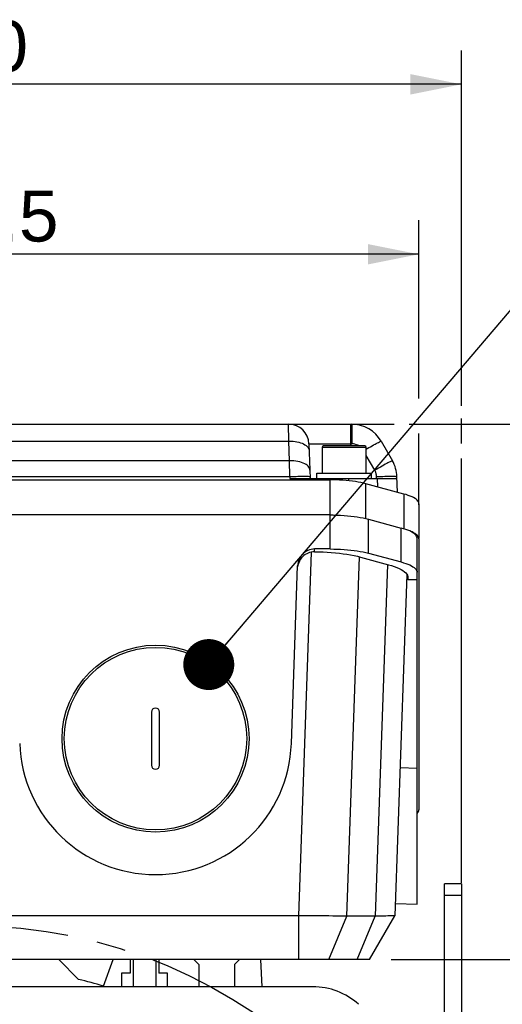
# Model space of a CAD drawing. Header units: millimetres. Extents: x 0 to 868, y 0 to 297.
# Tile 46 of 52: x 326 to 354, y 198 to 256. Entities that reach past the tile are written whole.
import ezdxf
from ezdxf.enums import TextEntityAlignment as Align

# ---------------------------------------------------------------- set-up
doc = ezdxf.new("R2010")
doc.units = ezdxf.units.MM
doc.header["$LTSCALE"] = 23.1
doc.linetypes.add('CENTER', pattern=[0.6, 0.375, -0.075, 0.075, -0.075])
doc.layers.get('0').update_dxf_attribs({"linetype": 'CONTINUOUS'})
for name, color, linetype in [('AXIS', 7, 'CONTINUOUS'), ('COMPONENTS', 7, 'CONTINUOUS'), ('DETAIL', 7, 'CONTINUOUS'), ('DIMENSION', 7, 'CONTINUOUS')]:
    doc.layers.add(name, color=color, linetype=linetype)
doc.styles.get("Standard").update_dxf_attribs({"font": 'arial.ttf'})
doc.styles.add('TEXTSTYLE_4', font='gdt')
doc.dimstyles.new('DIMSTYLE_11', dxfattribs={"dimtxt": 3, "dimasz": 3, "dimexe": 0.18, "dimexo": 0.0625, "dimgap": 0.09, "dimtad": 1, "dimdec": 3, "dimlfac": 5, "dimdsep": 46, "dimtxsty": 'Standard', "dimblk": '_FILLED', "dimblk1": '_FILLED', "dimblk2": '_FILLED', "dimcen": 0.09, "dimadec": 0, "dimazin": 0, "dimtp": 0.5, "dimtm": 0.5, "dimtfac": 1, "dimtdec": 3, "dimtofl": 0, "dimtmove": 0, "dimatfit": 3, "dimldrblk": '_FILLED', "dimfxl": 1, "dimtolj": 1, "dimarcsym": 0})
doc.dimstyles.new('DIMSTYLE_12', dxfattribs={"dimtxt": 3, "dimasz": 3, "dimexe": 0.18, "dimexo": 0.0625, "dimgap": 0.09, "dimtad": 1, "dimdec": 1, "dimlfac": 5, "dimdsep": 46, "dimtxsty": 'Standard', "dimblk": '_FILLED', "dimblk1": '_FILLED', "dimblk2": '_FILLED', "dimcen": 0.09, "dimadec": 0, "dimazin": 0, "dimtp": 0.8, "dimtm": 0.8, "dimtfac": 1, "dimtdec": 1, "dimtofl": 0, "dimtmove": 0, "dimatfit": 3, "dimldrblk": '_FILLED', "dimfxl": 1, "dimtolj": 1, "dimarcsym": 0})
doc.dimstyles.new('DIMSTYLE_13', dxfattribs={"dimtxt": 3, "dimasz": 3, "dimexe": 0.18, "dimexo": 0.0625, "dimgap": 0.09, "dimtad": 1, "dimdec": 1, "dimlfac": 5, "dimdsep": 46, "dimtxsty": 'Standard', "dimblk": '_FILLED', "dimblk1": '_FILLED', "dimblk2": '_FILLED', "dimcen": 0.09, "dimadec": 0, "dimazin": 0, "dimtp": 0.5, "dimtm": 0.5, "dimtfac": 1, "dimtdec": 1, "dimtofl": 0, "dimtmove": 0, "dimatfit": 3, "dimldrblk": '_FILLED', "dimfxl": 1, "dimtolj": 1, "dimarcsym": 0})
doc.dimstyles.new('DIMSTYLE_2', dxfattribs={"dimtxt": 3, "dimasz": 3, "dimexe": 0.18, "dimexo": 0.0625, "dimgap": 0.09, "dimtad": 1, "dimtih": 1, "dimtoh": 1, "dimlfac": 5, "dimdsep": 46, "dimtxsty": 'Standard', "dimblk": '_FILLED', "dimblk1": '_FILLED', "dimblk2": '_FILLED', "dimcen": 0.09, "dimadec": 0, "dimazin": 0, "dimtol": 1, "dimtp": 0.2, "dimtm": 0.2, "dimtfac": 1, "dimtofl": 0, "dimtmove": 0, "dimatfit": 3, "dimldrblk": '_FILLED', "dimfxl": 1, "dimtolj": 1, "dimarcsym": 0})
doc.dimstyles.get("Standard").update_dxf_attribs({"dimtxt": 3, "dimasz": 3, "dimexe": 0.18, "dimexo": 0.0625, "dimgap": 0.09, "dimtad": 1, "dimdec": 3, "dimdsep": 46, "dimtxsty": 'Standard', "dimblk": '_FILLED', "dimblk1": '_FILLED', "dimblk2": '_FILLED', "dimcen": 0.09, "dimadec": 0, "dimazin": 0, "dimtol": 1, "dimtp": 0.001, "dimtm": 0.001, "dimtfac": 1, "dimtdec": 3, "dimtofl": 0, "dimtmove": 0, "dimatfit": 3, "dimldrblk": '_FILLED', "dimfxl": 1, "dimtolj": 1, "dimarcsym": 0})

# ---------------------------------------------------------------- blocks, each defined once
blk = doc.blocks.new('_FILLED')
at = {"color": 0, "linetype": 'ByBlock'}
blk.add_solid([(0, 0), (-1, 0.2), (-1, -0.2)], dxfattribs=at)
blk = doc.blocks.new('*D3')
at = {"layer": 'DIMENSION', "color": 2, "linetype": 'Continuous', "transparency": 16777216}
for p, q in [((286.305, 197.827), (259.991, 197.827)), ((288.305, 197.827), (286.305, 197.827)), ((298.372, 190.588), (288.305, 197.827))]:
    blk.add_line(p, q, dxfattribs=at)
at = {"layer": 'DIMENSION', "color": 2, "linetype": 'Continuous', "transparency": 16777216, "xscale": 3, "yscale": 3, "zscale": 3, "rotation": 324.2840328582}
blk.add_blockref('_FILLED', (298.372, 190.588), dxfattribs=at)
at = {"layer": 'DIMENSION', "color": 2, "linetype": 'Continuous', "transparency": 16777216, "style": 'TEXTSTYLE_4'}
for s, p in [('`', (277.483, 198.577)), ('n', (266.991, 198.577))]:
    blk.add_text(s, height=3, dxfattribs=at).set_placement(p, align=Align.RIGHT)
at = {"layer": 'DIMENSION', "color": 2, "linetype": 'Continuous', "transparency": 16777216}
for s, p in [('300', (273.983, 198.577)), ('0.2', (283.305, 198.577))]:
    blk.add_text(s, height=3, dxfattribs=at).set_placement(p, align=Align.RIGHT)
blk = doc.blocks.new('*D4')
at = {"layer": 'DIMENSION', "color": 2, "linetype": 'Continuous', "transparency": 16777216}
for p, q in [((286.305, 197.827), (259.991, 197.827)), ((288.305, 197.827), (286.305, 197.827)), ((298.372, 190.588), (288.305, 197.827))]:
    blk.add_line(p, q, dxfattribs=at)
at = {"layer": 'DIMENSION', "color": 2, "linetype": 'Continuous', "transparency": 16777216, "xscale": 3, "yscale": 3, "zscale": 3, "rotation": 324.2840328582}
blk.add_blockref('_FILLED', (298.372, 190.588), dxfattribs=at)
at = {"layer": 'DIMENSION', "color": 2, "linetype": 'Continuous', "transparency": 16777216, "style": 'TEXTSTYLE_4'}
for s, p in [('`', (277.483, 198.577)), ('n', (266.991, 198.577))]:
    blk.add_text(s, height=3, dxfattribs=at).set_placement(p, align=Align.RIGHT)
at = {"layer": 'DIMENSION', "color": 2, "linetype": 'Continuous', "transparency": 16777216}
for s, p in [('300', (273.983, 198.577)), ('0.2', (283.305, 198.577))]:
    blk.add_text(s, height=3, dxfattribs=at).set_placement(p, align=Align.RIGHT)
blk = doc.blocks.new('*D21')
at = {"layer": 'DIMENSION', "color": 2, "linetype": 'Continuous', "transparency": 16777216}
for p, q in [((293.73, 237.562), (293.73, 254.578)), ((351.73, 233.651), (351.73, 254.578)), ((293.73, 252.578), (322.73, 252.578)), ((351.73, 252.578), (322.73, 252.578)), ((293.73, 225.352), (293.73, 235.509)), ((351.73, 231.451), (351.73, 232.911)), ((351.73, 205.594), (351.73, 230.564)), ((293.73, 205.725), (293.73, 222.799))]:
    blk.add_line(p, q, dxfattribs=at)
at = {"layer": 'DIMENSION', "color": 2, "linetype": 'Continuous', "transparency": 16777216, "xscale": 3, "yscale": 3, "zscale": 3, "rotation": 180}
blk.add_blockref('_FILLED', (293.73, 252.578), dxfattribs=at)
at = {"layer": 'DIMENSION', "color": 2, "linetype": 'Continuous', "transparency": 16777216, "xscale": 3, "yscale": 3, "zscale": 3}
blk.add_blockref('_FILLED', (351.73, 252.578), dxfattribs=at)
at = {"layer": 'DIMENSION', "color": 2, "linetype": 'Continuous', "transparency": 16777216, "insert": (322.73, 256.328), "char_height": 3, "width": 6.99257, "attachment_point": 2, "line_spacing_factor": 0.9}
blk.add_mtext('290', dxfattribs=at)
blk = doc.blocks.new('*D22')
at = {"layer": 'DIMENSION', "color": 2, "linetype": 'Continuous', "transparency": 16777216}
for p, q in [((343.56, 232.578), (347.781, 232.578)), ((348.654, 232.578), (376.73, 232.578)), ((374.73, 232.578), (374.73, 187.027)), ((374.73, 141.475), (374.73, 187.027)), ((354.7, 141.475), (376.73, 141.475))]:
    blk.add_line(p, q, dxfattribs=at)
at = {"layer": 'DIMENSION', "color": 2, "linetype": 'Continuous', "transparency": 16777216, "xscale": 3, "yscale": 3, "zscale": 3}
for p, rotation in [((374.73, 232.578), 90), ((374.73, 141.475), 270)]:
    blk.add_blockref('_FILLED', p, dxfattribs=dict(at, rotation=rotation))
at = {"layer": 'DIMENSION', "color": 2, "linetype": 'Continuous', "transparency": 16777216, "insert": (370.98, 187.027), "char_height": 3, "width": 10.48327, "attachment_point": 2, "rotation": 90, "line_spacing_factor": 0.9}
blk.add_mtext('455.5', dxfattribs=at)
blk = doc.blocks.new('*D23')
at = {"layer": 'DIMENSION', "color": 2, "linetype": 'Continuous', "transparency": 16777216}
for p, q in [((364.73, 232.578), (366.73, 232.578)), ((364.73, 232.578), (364.73, 216.827)), ((364.73, 201.075), (364.73, 216.827)), ((347.596, 201.075), (366.73, 201.075))]:
    blk.add_line(p, q, dxfattribs=at)
at = {"layer": 'DIMENSION', "color": 2, "linetype": 'Continuous', "transparency": 16777216, "xscale": 3, "yscale": 3, "zscale": 3}
for p, rotation in [((364.73, 232.578), 90), ((364.73, 201.075), 270)]:
    blk.add_blockref('_FILLED', p, dxfattribs=dict(at, rotation=rotation))
at = {"layer": 'DIMENSION', "color": 2, "linetype": 'Continuous', "transparency": 16777216, "insert": (360.98, 216.827), "char_height": 3, "width": 10.48327, "attachment_point": 2, "rotation": 90, "line_spacing_factor": 0.9}
blk.add_mtext('157.5', dxfattribs=at)
blk = doc.blocks.new('*D26')
at = {"layer": 'DIMENSION', "color": 2, "linetype": 'Continuous', "transparency": 16777216}
for p, q in [((296.325, 238.491), (296.325, 244.578)), ((349.23, 234.093), (349.23, 244.578)), ((296.325, 242.578), (322.777, 242.578)), ((349.23, 242.578), (322.777, 242.578)), ((296.325, 224.778), (296.325, 236.326)), ((349.23, 227.831), (349.23, 232.025))]:
    blk.add_line(p, q, dxfattribs=at)
at = {"layer": 'DIMENSION', "color": 2, "linetype": 'Continuous', "transparency": 16777216, "xscale": 3, "yscale": 3, "zscale": 3, "rotation": 180}
blk.add_blockref('_FILLED', (296.325, 242.578), dxfattribs=at)
at = {"layer": 'DIMENSION', "color": 2, "linetype": 'Continuous', "transparency": 16777216, "xscale": 3, "yscale": 3, "zscale": 3}
blk.add_blockref('_FILLED', (349.23, 242.578), dxfattribs=at)
at = {"layer": 'DIMENSION', "color": 2, "linetype": 'Continuous', "transparency": 16777216, "insert": (322.777, 246.328), "char_height": 3, "width": 10.48327, "attachment_point": 2, "line_spacing_factor": 0.9}
blk.add_mtext('264.5', dxfattribs=at)

msp = doc.modelspace()

# ---------------------------------------------------------------- linework, layer by layer
at = {"color": 7, "linetype": 'Continuous'}
for p, q in [((332.40509, 201.07489), (332.40509, 199.47489)), ((333.75509, 201.07489), (333.75509, 199.47489))]:
    msp.add_line(p, q, dxfattribs=at)
at = {"layer": 'AXIS', "color": 2, "linetype": 'CENTER'}
msp.add_circle((322.73009, 173.07489), 30, dxfattribs=at)
at = {"layer": 'COMPONENTS', "color": 7, "linetype": 'Continuous'}
for p, q in [((300.38479, 232.57828), (345.27539, 232.57828)), ((342.75879, 231.42016), (342.83009, 229.37828)), ((343.53009, 231.21828), (343.53009, 229.69828)), ((346.05009, 231.29828), (343.61009, 231.29828)), ((346.13009, 229.69828), (346.13009, 231.21828)), ((347.00744, 231.57828), (347.6709, 230.42915)), ((343.23009, 229.37828), (343.23009, 229.69828)), ((343.23009, 229.69828), (346.43009, 229.69828)), ((346.43009, 229.37828), (346.43009, 229.69828)), ((347.96999, 228.57206), (347.93763, 229.49895)), ((301.67273, 229.30621), (343.98745, 229.30621)), ((341.62872, 229.37828), (347.94184, 229.37828)), ((348.35141, 228.46986), (346.10877, 229.07077)), ((349.23009, 227.90145), (349.23009, 225.86374)), ((344.00461, 227.23566), (301.45558, 227.23566)), ((344.18016, 227.23402), (343.98745, 227.23566)), ((346.26735, 226.98452), (348.18742, 226.47004)), ((349.1174, 225.92067), (349.09662, 225.97682)), ((349.12468, 225.86374), (349.1174, 225.92067)), ((349.12468, 204.33215), (349.12468, 225.86374)), ((349.23009, 225.8309), (349.23009, 209.88398)), ((344.00461, 225.23566), (343.09159, 225.23566)), ((346.26735, 224.98452), (348.18742, 224.47004)), ((341.72522, 213.79569), (342.08978, 224.23528)), ((345.79511, 224.75827), (347.44072, 224.30892)), ((348.52169, 223.74326), (347.82022, 203.65587)), ((348.51154, 223.45265), (348.58051, 223.45024)), ((348.58458, 223.54428), (348.58051, 223.42755)), ((349.12468, 223.42755), (348.58051, 223.42755)), ((348.58465, 223.55441), (348.58458, 223.54428)), ((333.49009, 215.63489), (333.49009, 212.51489)), ((333.97009, 212.51489), (333.97009, 215.63489)), ((351.73009, 205.52489), (350.73009, 205.52489)), ((350.73009, 186.44948), (350.73009, 205.52489)), ((351.73009, 205.52489), (351.73009, 185.52489)), ((347.8454, 204.37676), (349.12406, 204.33211)), ((342.16135, 203.65587), (303.29883, 203.65587)), ((342.16135, 201.07489), (342.16135, 203.65587)), ((346.64891, 203.63436), (344.9876, 203.63436)), ((346.33009, 201.07489), (347.82022, 203.65587)), ((346.3302, 201.07489), (347.82008, 203.65512)), ((347.82022, 203.65587), (347.82009, 203.65549)), ((346.33009, 201.07489), (299.1301, 201.07489)), ((328.03009, 201.07489), (329.19886, 199.90612)), ((330.66085, 199.51091), (331.23009, 201.07489)), ((332.23009, 201.07489), (332.23009, 200.27489)), ((333.93009, 201.07489), (333.93009, 200.27489)), ((336.28009, 200.77489), (335.98009, 201.07489)), ((338.68009, 201.07489), (338.38009, 200.77489)), ((339.99995, 199.47489), (339.93009, 201.07489)), ((336.28009, 200.77489), (336.28009, 199.47489)), ((338.38009, 200.77489), (338.38009, 199.47489)), ((331.73009, 200.27489), (331.73009, 199.47489)), ((332.23009, 200.27489), (331.73009, 200.27489)), ((334.43009, 200.27489), (333.93009, 200.27489)), ((334.43009, 199.47489), (334.43009, 200.27489)), ((342.98546, 199.47489), (302.47472, 199.47489))]:
    msp.add_line(p, q, dxfattribs=at)
at = {"layer": 'COMPONENTS', "color": 9, "linetype": 'Continuous'}
for p, q in [((341.57349, 231.57828), (341.55952, 232.57828)), ((345.23009, 231.29828), (345.23009, 232.57828)), ((345.27539, 232.57828), (345.27539, 231.42016)), ((304.0867, 231.57828), (341.57349, 231.57828)), ((341.61362, 230.42915), (341.57349, 231.57828)), ((342.75879, 231.42016), (345.27539, 231.42016)), ((343.53009, 231.21828), (346.13009, 231.21828)), ((346.63166, 229.87103), (346.13009, 230.73978)), ((341.62661, 229.49895), (341.61362, 230.42915)), ((304.03147, 229.49895), (341.62872, 229.49895)), ((341.62661, 229.49895), (341.75288, 229.50312)), ((341.62872, 229.49895), (341.62872, 229.37828)), ((346.73836, 229.49895), (346.86399, 229.5031)), ((346.74257, 229.37828), (346.73836, 229.49895)), ((346.86399, 229.5031), (346.98709, 229.50671)), ((342.27951, 229.37828), (342.28203, 229.30621)), ((343.98745, 229.30621), (343.98745, 227.23566)), ((345.10935, 229.24767), (345.1048, 229.37828)), ((346.10877, 227.02407), (346.10877, 229.07077)), ((346.76956, 229.37828), (346.78663, 228.88914)), ((348.35141, 228.46986), (348.35141, 226.42229)), ((344.00461, 225.23566), (344.00461, 227.23566)), ((346.26735, 224.98452), (346.26735, 226.98452)), ((348.18742, 224.47004), (348.18742, 226.47004)), ((342.16135, 203.65587), (342.90872, 225.05768)), ((343.08596, 225.0745), (343.09159, 225.23566)), ((344.9876, 203.63436), (345.72588, 224.77591)), ((347.37154, 224.32781), (346.64891, 203.63436)), ((348.12459, 212.37189), (349.12468, 212.33696)), ((351.73009, 204.84997), (350.73009, 204.84997)), ((343.93456, 201.07489), (344.9876, 203.63436)), ((345.59587, 201.07489), (346.64891, 203.63436))]:
    msp.add_line(p, q, dxfattribs=at)
for points in [[(341.57349, 231.57828), (341.69838, 231.57829), (341.82064, 231.57188), (341.93904, 231.55931), (342.05177, 231.54104), (342.15855, 231.51739), (342.26031, 231.48816), (342.3564, 231.45334), (342.44507, 231.41331), (342.5253, 231.36832), (342.59606, 231.31866), (342.6562, 231.26483), (342.70467, 231.20744), (342.74066, 231.14712), (342.76353, 231.08446), (342.77276, 231.02016)], [(345.69766, 231.29828), (345.634, 231.33503), (345.54905, 231.37189), (345.4615, 231.39805), (345.37028, 231.41414), (345.27539, 231.42016)], [(346.13009, 231.11294), (346.18238, 231.14276), (346.28499, 231.20083), (346.38267, 231.25568), (346.4752, 231.30719), (346.56338, 231.35582), (346.64665, 231.40123), (346.72348, 231.44258), (346.79301, 231.47938), (346.85433, 231.51115), (346.90644, 231.53733), (346.94844, 231.55746), (346.97963, 231.57116), (346.99945, 231.57817), (347.00744, 231.57828)], [(341.61362, 230.42915), (303.92168, 230.42916), (303.79942, 230.42275), (303.68101, 230.41018), (303.56828, 230.39191), (303.46151, 230.36825), (303.35975, 230.33903), (303.26366, 230.30421), (303.17499, 230.26418), (303.09476, 230.21919), (303.02399, 230.16953), (302.96385, 230.1157), (302.91539, 230.05831), (302.8794, 229.99798), (302.85653, 229.93533), (302.8473, 229.87103)], [(342.81289, 229.87103), (342.80419, 229.93321), (342.78284, 229.99363), (342.74945, 230.0517), (342.70507, 230.10655), (342.65033, 230.15806), (342.58482, 230.20668), (342.50852, 230.25209), (342.42232, 230.29345), (342.32678, 230.33025), (342.2226, 230.36201), (342.1108, 230.3882), (341.9927, 230.40832), (341.86961, 230.42203), (341.74278, 230.42904), (341.61362, 230.42915)], [(347.6709, 230.42915), (347.66336, 230.42916), (347.64486, 230.42275), (347.61593, 230.41018), (347.57747, 230.39191), (347.53003, 230.36825), (347.47327, 230.33903), (347.40714, 230.30421), (347.33245, 230.26418), (347.24966, 230.21919), (347.15938, 230.16953), (347.0625, 230.1157), (346.96016, 230.05831), (346.8535, 229.99798), (346.74359, 229.93533), (346.63166, 229.87103)], [(341.75288, 229.50312), (341.87645, 229.50674), (341.99603, 229.5098), (342.10975, 229.51225)], [(342.10975, 229.51225), (342.21735, 229.51412), (342.31977, 229.51542), (342.41634, 229.51613)], [(342.41634, 229.51613), (342.50526, 229.51622), (342.58548, 229.51567), (342.65597, 229.51446), (342.7155, 229.5126), (342.76294, 229.51009), (342.79751, 229.50696), (342.81865, 229.50324), (342.82588, 229.49895)], [(346.73836, 229.49895), (346.73563, 229.5425), (346.73059, 229.5856), (346.72325, 229.62823), (346.71356, 229.67053), (346.70156, 229.71236), (346.68736, 229.75337), (346.671, 229.79342), (346.65243, 229.83264), (346.63166, 229.87103)], [(346.98709, 229.50671), (347.1064, 229.50976), (347.22008, 229.51222), (347.32779, 229.5141), (347.43034, 229.51541), (347.527, 229.51613), (347.61602, 229.51622), (347.69635, 229.51568), (347.76694, 229.51448)], [(347.76694, 229.51448), (347.82659, 229.51262), (347.87422, 229.51012), (347.90901, 229.50699), (347.93032, 229.50326), (347.93763, 229.49895)]]:
    msp.add_lwpolyline(points, dxfattribs=at)
at = {"layer": 'COMPONENTS', "color": 7, "linetype": 'Continuous'}
for points in [[(344.94667, 229.26393), (344.75563, 229.27929), (344.56376, 229.29123), (344.37249, 229.29966), (344.18039, 229.30465), (343.98745, 229.30621)], [(346.10877, 229.07077), (345.96544, 229.10677), (345.81436, 229.14001), (345.65554, 229.17048), (345.48809, 229.19835), (345.3129, 229.22345), (345.13261, 229.24534), (344.94667, 229.26393)], [(349.23009, 227.90145), (349.22376, 227.95405), (349.20467, 228.00617), (349.17279, 228.0578), (349.12793, 228.10924), (349.07029, 228.16019), (349.00056, 228.20983), (348.91815, 228.25819), (348.82365, 228.30525), (348.71948, 228.35004), (348.60646, 228.39225), (348.48377, 228.43219), (348.35141, 228.46986)], [(344.00461, 227.23566), (344.21362, 227.23381), (344.42023, 227.2284), (344.62443, 227.21942), (344.82705, 227.20683), (345.02726, 227.19068), (345.22266, 227.17111), (345.41325, 227.14808), (345.59902, 227.12163), (345.77756, 227.09202), (345.94806, 227.05935), (346.11132, 227.02351), (346.26735, 226.98452)], [(349.09662, 225.97682), (349.06232, 226.03219), (349.01419, 226.08701), (348.95255, 226.14106), (348.87842, 226.19359), (348.79161, 226.24459), (348.69231, 226.29408), (348.58208, 226.34143), (348.46145, 226.38643), (348.3299, 226.4293), (348.18742, 226.47004)], [(349.12737, 226.03878), (349.06993, 226.08975), (349.00031, 226.1394), (348.91776, 226.18774), (348.82303, 226.23475), (348.73889, 226.27086)], [(349.20412, 225.93566), (349.17215, 225.98732), (349.12737, 226.03878)], [(349.23009, 225.8309), (349.22343, 225.88352), (349.20412, 225.93566)], [(343.09159, 225.23566), (342.98979, 225.23015), (342.89073, 225.21457), (342.79442, 225.18893), (342.69993, 225.15286), (342.60819, 225.10673), (342.52198, 225.05161), (342.44137, 224.98719), (342.3663, 224.91378), (342.29933, 224.83339), (342.24066, 224.7457), (342.19009, 224.65104), (342.14952, 224.55236), (342.1196, 224.45067), (342.09969, 224.34498), (342.08978, 224.23528)], [(342.97916, 225.06897), (342.88636, 225.05409), (342.7964, 225.03068), (342.70928, 224.99871), (342.6242, 224.95785), (342.54196, 224.90844), (342.46499, 224.85154), (342.39343, 224.7869), (342.32714, 224.71477), (342.26813, 224.6369), (342.21657, 224.55306), (342.1723, 224.46348), (342.13677, 224.37058), (342.11048, 224.2752), (342.09295, 224.17651)], [(343.08596, 225.0745), (343.06799, 225.07445), (343.05007, 225.07405), (343.03223, 225.0733), (343.01446, 225.0722), (342.99677, 225.07075), (342.97917, 225.06897)], [(343.08596, 225.0745), (343.33716, 225.07047), (343.58527, 225.06229), (343.83028, 225.04995), (344.07314, 225.03342), (344.31291, 225.01273), (344.54671, 224.98801), (344.77447, 224.9592), (344.99627, 224.92635), (345.20949, 224.8898), (345.41327, 224.84966), (345.60848, 224.80582), (345.79511, 224.75827)], [(344.00461, 225.23566), (344.21362, 225.23381), (344.42023, 225.2284), (344.62443, 225.21942), (344.82705, 225.20683), (345.02726, 225.19068), (345.22266, 225.17111), (345.41325, 225.14808), (345.59902, 225.12163), (345.77756, 225.09202), (345.94806, 225.05935), (346.11132, 225.02351), (346.26735, 224.98452)], [(347.44072, 224.30892), (347.61573, 224.2579), (347.77732, 224.20413), (347.92551, 224.14762), (348.06102, 224.08812), (348.18312, 224.02587), (348.28961, 223.96163), (348.38023, 223.89533), (348.45524, 223.82703), (348.51331, 223.75769), (348.55401, 223.6876), (348.57776, 223.61647), (348.58465, 223.55441)], [(348.18742, 224.47004), (348.3299, 224.4293), (348.46145, 224.38643), (348.58208, 224.34143), (348.69231, 224.29408), (348.79161, 224.24459), (348.87842, 224.19359), (348.95255, 224.14106), (349.01419, 224.08701), (349.06232, 224.03219), (349.09662, 223.97682), (349.1174, 223.92067), (349.12468, 223.86374)], [(349.12738, 209.67611), (349.17215, 209.72756), (349.20412, 209.77922), (349.22343, 209.83136), (349.23009, 209.88398)], [(344.9876, 203.63436), (344.79673, 203.63455), (344.59457, 203.63505), (344.382, 203.63585), (344.15993, 203.63692), (343.92929, 203.63827), (343.69108, 203.63995), (343.44631, 203.64194), (343.19603, 203.64422), (342.9413, 203.64678), (342.6832, 203.6496), (342.42285, 203.65264), (342.16135, 203.65587)], [(347.82009, 203.65549), (347.81155, 203.65264), (347.7858, 203.6496), (347.7431, 203.64678), (347.68361, 203.64422), (347.60761, 203.64194), (347.51542, 203.63995), (347.40743, 203.63827), (347.28411, 203.63692), (347.14597, 203.63585), (346.99362, 203.63505), (346.82769, 203.63455), (346.64891, 203.63436)]]:
    msp.add_lwpolyline(points, dxfattribs=at)
msp.add_circle((333.73009, 214.07489), 5.5, dxfattribs=at)
at = {"layer": 'COMPONENTS', "color": 9, "linetype": 'Continuous'}
msp.add_circle((333.73009, 214.07489), 5.36807, dxfattribs=at)
at = {"layer": 'COMPONENTS', "color": 7, "linetype": 'Continuous'}
for centre, radius, start, end in [((341.55952, 231.37828), 1.2, 2, 90), ((345.27539, 230.57828), 2, 30, 90), ((343.61009, 231.21828), 0.08, 90, 180), ((346.05009, 231.21828), 0.08, 0, 90), ((345.93884, 229.42915), 2, 2, 30), ((333.73009, 215.63489), 0.24, 0, 180), ((333.73009, 214.07489), 8, 182, 358), ((333.73009, 212.51489), 0.24, 180, 360), ((322.73009, 173.07489), 27.6, 73.3008517, 76.4451791), ((342.98546, 195.47489), 4, 47.8782984, 90)]:
    msp.add_arc(centre, radius, start, end, dxfattribs=at)

# ---------------------------------------------------------------- dimensions: what is measured, and where the dimension line sits
at = {"layer": 'DIMENSION', "color": 2, "linetype": 'Continuous'}
dim = msp.add_linear_dim(base=(351.73009, 252.57828), p1=(293.73009, 205.72459), p2=(351.73009, 205.59392), dimstyle='DIMSTYLE_11', dxfattribs=at)
dim.commit()
dim.dimension.update_dxf_attribs({"geometry": '*D21', "text_midpoint": (319.23381, 254.82828), "dimtype": 160})
for base, p1, p2, angle, dimstyle, picture, middle in [((296.32468, 242.57828), (349.23009, 227.8309), (296.32468, 224.7777), 180, 'DIMSTYLE_13', '*D26', (317.53575, 244.82828)), ((374.7301, 232.57828), (354.70009, 141.47489), (343.55952, 232.57828), 90, 'DIMSTYLE_12', '*D22', (374.82874, 182.34058)), ((364.7301, 201.07489), (366.7301, 232.57828), (347.59587, 201.07489), 270, 'DIMSTYLE_13', '*D23', (364.82874, 212.14058))]:
    dim = msp.add_linear_dim(base=base, p1=p1, p2=p2, angle=angle, dimstyle=dimstyle, dxfattribs=at)
    dim.commit()
    dim.dimension.update_dxf_attribs({"geometry": picture, "text_midpoint": middle, "dimtype": 160})
for picture in ['*D3', '*D4']:
    dim = msp.add_diameter_dim_2p(p1=(298.37247, 190.58791), p2=(347.08772, 155.56186), dimstyle='DIMSTYLE_2', dxfattribs=at)
    dim.commit()
    dim.dimension.update_dxf_attribs({"geometry": picture, "text_midpoint": (268.23689, 200.07657), "dimtype": 163})

# ---------------------------------------------------------------- leaders
at = {"layer": 'DETAIL', "color": 2, "linetype": 'Continuous', "annotation_type": 0, "has_hookline": 1, "hookline_direction": 0, "text_width": 31.64734}
msp.add_leader([(336.86288, 218.43398), (357.42137, 242.57828), (359.33137, 244.07828), (362.33137, 244.07828)], dimstyle='Standard', override={"dimtad": 0, "dimldrblk": 'DOT'}, dxfattribs=at)

doc.saveas('drawing.dxf')
